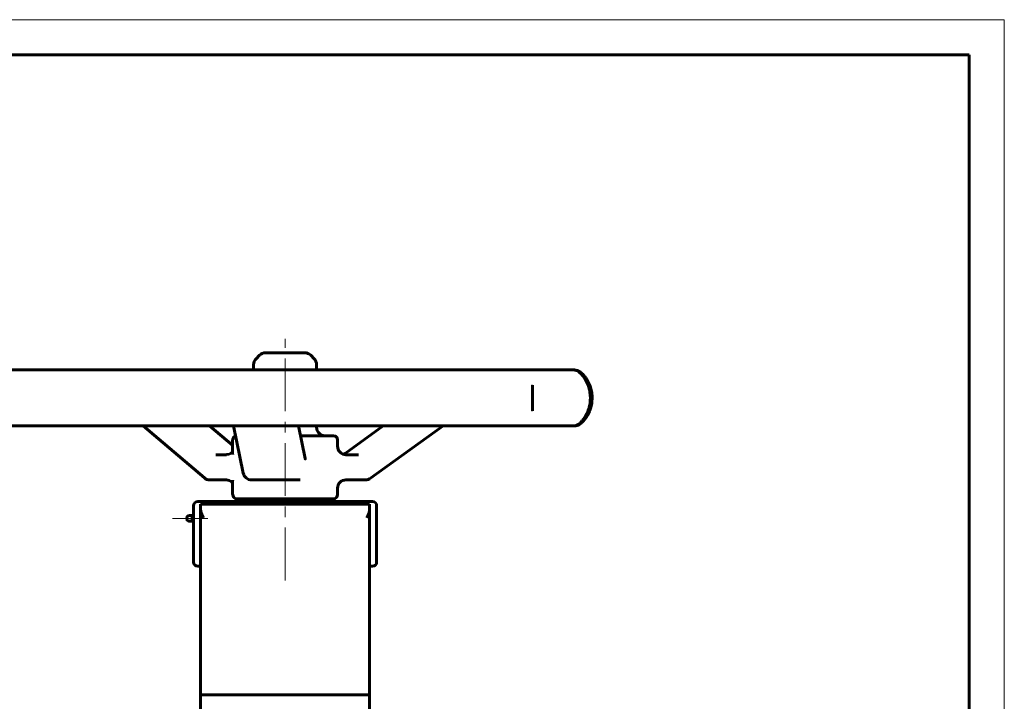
# Model space of a CAD drawing. Header units: millimetres. Extents: x 0 to 420, y 0 to 297.
# Tile 6 of 6: x 280 to 420, y 200 to 297. Entities that reach past the tile are written whole.
import ezdxf

# ---------------------------------------------------------------- set-up
doc = ezdxf.new("R2010")
doc.units = ezdxf.units.MM
for name, pattern in [('K5LT_AXLED', [12, 7.5, -1.5, 1.5, -1.5]), ('K5LT_BASIC', [0]), ('K5LT_THIN', [0])]:
    doc.linetypes.add(name, pattern=pattern)
doc.layers.add('Системный слой (1)', color=7, linetype='Continuous', true_color=0x6c6c6c)

# ---------------------------------------------------------------- blocks, each defined once
blk = doc.blocks.new('U21')
at = {"layer": 'Системный слой (1)', "color": 150, "linetype": 'K5LT_BASIC', "lineweight": 60, "true_color": 0x0080ff}
for p, q in [((309.54, 231.68), (309.93, 231.6)), ((309.93, 231.6), (310.25, 231.4)), ((310.25, 231.4), (310.41, 231.17))]:
    blk.add_line(p, q, dxfattribs=at)
blk = doc.blocks.new('U22')
at = {"layer": 'Системный слой (1)', "color": 150, "linetype": 'K5LT_BASIC', "lineweight": 60, "true_color": 0x0080ff}
for p, q in [((325.31, 236.45), (325.31, 237.35)), ((325.31, 229.61), (325.31, 230.49))]:
    blk.add_line(p, q, dxfattribs=at)
blk = doc.blocks.new('U23')
at = {"layer": 'Системный слой (1)', "color": 150, "linetype": 'K5LT_BASIC', "lineweight": 60, "true_color": 0x0080ff}
for p, q in [((309.93, 235.34), (309.54, 235.26)), ((310.24, 235.54), (309.93, 235.34)), ((310.41, 235.77), (310.24, 235.54))]:
    blk.add_line(p, q, dxfattribs=at)
blk = doc.blocks.new('U24')
at = {"layer": 'Системный слой (1)', "color": 150, "linetype": 'K5LT_BASIC', "lineweight": 60, "true_color": 0x0080ff}
for p, q in [((313.08, 231.68), (313.5, 231.68)), ((313.5, 231.68), (319.58, 231.68))]:
    blk.add_line(p, q, dxfattribs=at)
blk = doc.blocks.new('U25')
at = {"layer": 'Системный слой (1)', "color": 150, "linetype": 'K5LT_BASIC', "lineweight": 60, "true_color": 0x0080ff}
for p, q in [((322.33, 247.28), (322.33, 248.03)), ((322.33, 239.14), (322.33, 239.34))]:
    blk.add_line(p, q, dxfattribs=at)
blk = doc.blocks.new('U26')
at = {"layer": 'Системный слой (1)', "color": 150, "linetype": 'K5LT_BASIC', "lineweight": 60, "true_color": 0x0080ff}
for p, q in [((311.01, 229.01), (316.91, 229.01)), ((316.91, 229.01), (324.72, 229.01))]:
    blk.add_line(p, q, dxfattribs=at)
blk = doc.blocks.new('U27')
at = {"layer": 'Системный слой (1)', "color": 150, "linetype": 'K5LT_BASIC', "lineweight": 60, "true_color": 0x0080ff}
for p, q in [((310.41, 235.29), (310.41, 237.35)), ((310.41, 229.61), (310.41, 231.64))]:
    blk.add_line(p, q, dxfattribs=at)
blk = doc.blocks.new('U28')
at = {"layer": 'Системный слой (1)', "color": 150, "linetype": 'K5LT_BASIC', "lineweight": 60, "true_color": 0x0080ff}
for p, q in [((326.22, 235.35), (326.15, 235.31)), ((326.3, 235.39), (326.22, 235.35)), ((326.37, 235.44), (326.3, 235.39))]:
    blk.add_line(p, q, dxfattribs=at)
blk = doc.blocks.new('U29')
at = {"layer": 'Системный слой (1)', "color": 150, "linetype": 'K5LT_BASIC', "lineweight": 60, "true_color": 0x0080ff}
for p, q in [((304.66, 226.21), (304.66, 226.61)), ((304.66, 225.81), (304.66, 226.21))]:
    blk.add_line(p, q, dxfattribs=at)
blk = doc.blocks.new('U30')
at = {"layer": 'Системный слой (1)', "color": 150, "linetype": 'K5LT_BASIC', "lineweight": 60, "true_color": 0x0080ff}
for p, q in [((304.74, 226.21), (304.74, 226.61)), ((304.74, 225.81), (304.74, 226.21))]:
    blk.add_line(p, q, dxfattribs=at)
blk = doc.blocks.new('U31')
at = {"layer": 'Системный слой (1)', "color": 150, "linetype": 'K5LT_BASIC', "lineweight": 60, "true_color": 0x0080ff}
for p, q in [((303.88, 226.21), (303.88, 226.31)), ((303.88, 226.11), (303.88, 226.21))]:
    blk.add_line(p, q, dxfattribs=at)
blk = doc.blocks.new('U35')
at = {"layer": 'Системный слой (1)', "color": 150, "linetype": 'K5LT_BASIC', "lineweight": 60, "true_color": 0x0080ff}
for p, q in [((304.86, 226.61), (304.86, 228.01)), ((304.86, 220.01), (304.86, 225.81))]:
    blk.add_line(p, q, dxfattribs=at)
blk = doc.blocks.new('U36')
at = {"layer": 'Системный слой (1)', "color": 150, "linetype": 'K5LT_BASIC', "lineweight": 60, "true_color": 0x0080ff}
for p, q in [((304.86, 226.56), (304.86, 226.61)), ((304.87, 226.41), (304.86, 226.56)), ((304.86, 225.82), (304.87, 225.91)), ((304.86, 225.81), (304.86, 225.82)), ((304.87, 226.21), (304.87, 226.41)), ((304.87, 226.08), (304.87, 226.21)), ((304.87, 225.91), (304.87, 226.08))]:
    blk.add_line(p, q, dxfattribs=at)
blk = doc.blocks.new('U37')
at = {"layer": 'Системный слой (1)', "color": 150, "linetype": 'K5LT_BASIC', "lineweight": 60, "true_color": 0x0080ff}
for p, q in [((305.46, 219.41), (305.86, 219.41)), ((329.86, 219.41), (330.26, 219.41))]:
    blk.add_line(p, q, dxfattribs=at)
blk = doc.blocks.new('U47')
at = {"color": 7, "linetype": 'K5LT_THIN', "lineweight": 18}
for p, q in [((0, 297), (420, 297)), ((420, 297), (420, 0))]:
    blk.add_line(p, q, dxfattribs=at)
at = {"color": 150, "linetype": 'K5LT_BASIC', "lineweight": 60, "true_color": 0x0080ff}
for p, q in [((20, 292), (415, 292)), ((415, 292), (415, 5))]:
    blk.add_line(p, q, dxfattribs=at)

msp = doc.modelspace()

# ---------------------------------------------------------------- linework, layer by layer
at = {"layer": 'Системный слой (1)', "color": 30, "linetype": 'K5LT_AXLED', "lineweight": 18, "true_color": 0xff8000}
for p, q in [((317.8634, 217.4091), (317.8634, 251.7201)), ((306.8695, 226.2091), (301.8761, 226.2091))]:
    msp.add_line(p, q, dxfattribs=at)
at = {"layer": 'Системный слой (1)', "color": 150, "linetype": 'K5LT_BASIC', "lineweight": 60, "true_color": 0x0080ff}
for p, q in [((314.2362, 249.371), (313.7425, 248.8772)), ((320.6476, 249.7201), (315.0791, 249.7201)), ((321.4905, 249.371), (321.9842, 248.8772)), ((313.3934, 247.2792), (313.3934, 248.0343)), ((284.0499, 247.2792), (278.7067, 247.2792)), ((289.2106, 247.2792), (284.0499, 247.2792)), ((298.897, 247.2792), (289.2106, 247.2792)), ((306.2785, 247.2792), (298.897, 247.2792)), ((318.0891, 247.2792), (306.2785, 247.2792)), ((326.0003, 247.2792), (318.0891, 247.2792)), ((337.2294, 247.2792), (326.0003, 247.2792)), ((343.8581, 247.2792), (337.2294, 247.2792)), ((351.9333, 247.2792), (343.8581, 247.2792)), ((355.7607, 247.2792), (351.9333, 247.2792)), ((358.8321, 247.2792), (355.7607, 247.2792)), ((358.9816, 247.2792), (358.2194, 247.2792)), ((352.9721, 245.1278), (352.9721, 245.1421)), ((352.9723, 241.478), (352.9723, 241.4884)), ((278.7067, 239.3409), (284.0499, 239.3409)), ((284.0499, 239.3409), (289.2106, 239.3409)), ((289.2106, 239.3409), (298.897, 239.3409)), ((306.3937, 231.9653), (297.7198, 239.3409)), ((298.897, 239.3409), (306.2785, 239.3409)), ((306.2785, 239.3409), (318.0891, 239.3409)), ((310.4134, 236.5436), (307.1237, 239.3409)), ((311.9173, 232.631), (310.5236, 239.3409)), ((318.0891, 239.3409), (326.0003, 239.3409)), ((320.7103, 234.7113), (319.7487, 239.3409)), ((326.0003, 239.3409), (337.2294, 239.3409)), ((326.3718, 235.435), (331.7764, 239.3409)), ((330.0018, 231.9073), (340.2878, 239.3409)), ((337.2294, 239.3409), (343.8581, 239.3409)), ((343.8581, 239.3409), (351.9333, 239.3409)), ((351.9333, 239.3409), (355.7607, 239.3409)), ((355.7607, 239.3409), (358.8321, 239.3409)), ((358.8321, 239.3409), (358.9816, 239.3409)), ((324.7174, 237.9491), (320.0378, 237.9491)), ((309.5441, 235.2574), (308.0227, 235.2574)), ((310.4134, 235.3465), (310.4133, 235.3083)), ((310.4134, 235.2942), (310.4133, 235.3083)), ((328.2954, 235.2574), (326.5052, 235.2574)), ((307.1658, 231.6814), (309.5441, 231.6814)), ((310.4133, 231.6306), (310.4133, 231.6446)), ((310.4134, 231.5805), (310.4133, 231.6306)), ((319.5766, 231.6814), (319.9966, 231.6814)), ((326.5052, 231.6814), (329.3036, 231.6814)), ((305.4634, 228.6091), (330.2634, 228.6091)), ((305.8634, 227.4788), (305.8634, 228.2091)), ((329.8634, 228.2091), (305.8634, 228.2091)), ((312.8634, 228.6091), (312.8634, 229.0091)), ((322.8634, 228.6091), (322.8634, 229.0091)), ((329.8634, 228.2091), (329.8634, 227.4788)), ((330.8634, 220.0091), (330.8634, 228.0091)), ((304.6634, 226.6091), (304.2634, 226.6091)), ((304.8634, 226.6091), (304.7434, 226.6091)), ((305.8634, 227.4788), (305.8634, 201.1442)), ((329.8634, 227.4788), (329.8634, 201.1442)), ((304.6634, 225.8091), (304.2634, 225.8091)), ((304.7434, 226.4091), (304.6634, 226.4091)), ((304.7434, 226.0091), (304.6634, 226.0091)), ((304.8634, 225.8091), (304.7434, 225.8091)), ((305.8634, 185.1188), (305.8634, 201.1442)), ((306.2634, 201.1531), (329.4634, 201.1531)), ((329.8634, 185.1188), (329.8634, 201.1442))]:
    msp.add_line(p, q, dxfattribs=at)
for centre, radius, start, end in [((315.0791, 248.5281), 1.192, 90, 135), ((320.6476, 248.5281), 1.192, 45, 90), ((314.5854, 248.0343), 1.192, 135, 180), ((321.1414, 248.0343), 1.192, 0, 45), ((358.8321, 246.0872), 1.192, 52.153175, 90), ((358.9816, 246.0872), 1.192, 54.357188, 90), ((323.5254, 239.1411), 1.192, 180, 270), ((358.8321, 240.5329), 1.192, 270, 307.846796), ((358.9816, 240.5329), 1.192, 270, 305.642812), ((311.0094, 237.3531), 0.596, 108.608351, 180), ((324.7174, 237.3531), 0.596, 0, 90), ((326.5054, 236.4494), 1.192, 269.833815, 270), ((313.0844, 232.8734), 1.192, 191.73804, 270), ((307.1658, 232.8734), 1.192, 229.622946, 270), ((326.5054, 230.4894), 1.192, 90, 90.16687), ((329.3036, 232.8734), 1.192, 270, 305.859021), ((311.0094, 229.6051), 0.596, 180, 270), ((324.7174, 229.6051), 0.596, 270, 0), ((305.4634, 228.0091), 0.6, 90, 180), ((330.2634, 228.0091), 0.6, 0, 90), ((304.2634, 226.2091), 0.4, 90, 165.522488), ((304.2634, 226.2091), 0.4, 194.477512, 270), ((305.4634, 220.0091), 0.6, 180, 270), ((330.2634, 220.0091), 0.6, 270, 0)]:
    msp.add_arc(centre, radius, start, end, dxfattribs=at)
for centre, major_axis, ratio, start_param, end_param in [((358.8321, 246.0872), (0.766, 0.9133), 0.91655326, 0.00157141, 0.03434707), ((358.9816, 246.0872), (0.7179, 0.9515), 0.90439057, 0.00159385, 0.02200111), ((358.8321, 240.5329), (-0.766, 0.9133), 0.91655326, 3.10725586, 3.14002413), ((358.9816, 240.5329), (0.7179, -0.9515), 0.90439057, 6.2611816, 6.2815873), ((326.5052, 236.4494), (0, -1.192), 0.9999871, 4.71238898, 6.28318531), ((313.0844, 232.8734), (1.1671, 0.2424), 0.82265868, 3.14159265, 3.14165436), ((307.1658, 232.8734), (-0.7722, -0.9081), 0.51145672, 6.28316795, 6.28318531), ((326.5052, 230.4894), (0, 1.192), 0.9999871, 0, 1.57079633), ((329.3036, 232.8734), (0.6982, -0.9661), 0.31120196, 0, 0.00002081), ((306.2634, 201.1442), (-0.4, 0), 0.02216533, 4.71238898, 6.28318531), ((329.4634, 201.1442), (-0.4, 0), 0.02216533, 3.14159265, 4.71238898)]:
    msp.add_ellipse(centre, major_axis=major_axis, ratio=ratio, start_param=start_param, end_param=end_param, dxfattribs=at)
for points, knots in [([(359.5967, 247.0014), (359.6932, 246.9206), (359.7953, 246.8272), (359.9881, 246.6281), (360.0783, 246.5261), (360.2528, 246.3069), (360.337, 246.1913), (360.4947, 245.9488), (360.5686, 245.823), (360.7014, 245.5693), (360.7614, 245.4417), (360.8718, 245.1767), (360.9223, 245.0398), (361.0118, 244.7601), (361.051, 244.6177), (361.1144, 244.339), (361.1397, 244.2032), (361.1783, 243.9313), (361.192, 243.7949), (361.2095, 243.5126), (361.2127, 243.3664), (361.2078, 243.0744), (361.1996, 242.928), (361.1718, 242.6426), (361.1525, 242.5036), (361.1032, 242.2322), (361.0733, 242.0993), (361.0021, 241.8307), (360.96, 241.6953), (360.8651, 241.4279), (360.8119, 241.2962), (360.6983, 241.0453), (360.638, 240.9264), (360.5088, 240.6955), (360.4394, 240.5838), (360.2907, 240.3649), (360.2109, 240.259), (360.046, 240.0574), (359.9609, 239.963), (359.785, 239.7842), (359.6947, 239.7015), (359.605, 239.6256), (359.6008, 239.6221), (359.5967, 239.6187)], [0, 0, 0, 0, 1.54587274, 1.54587274, 2.88232066, 2.88232066, 4.14485391, 4.14485391, 5.31840747, 5.31840747, 6.38173438, 6.38173438, 7.42059172, 7.42059172, 8.43538576, 8.43538576, 9.35279975, 9.35279975, 10.24909707, 10.24909707, 11.19198207, 11.19198207, 12.1468097, 12.1468097, 13.07027649, 13.07027649, 13.98721595, 13.98721595, 14.97385623, 14.97385623, 16.00168613, 16.00168613, 17.02789305, 17.02789305, 18.10679461, 18.10679461, 19.30019409, 19.30019409, 20.56570538, 20.56570538, 21.93396478, 21.93396478, 21.99973497, 21.99973497, 21.99973497, 21.99973497]), ([(359.6981, 239.5804), (359.8044, 239.6606), (359.916, 239.7533), (360.127, 239.952), (360.2263, 240.055), (360.4173, 240.276), (360.5085, 240.392), (360.6793, 240.6355), (360.7592, 240.7618), (360.9024, 241.0169), (360.9669, 241.1452), (361.0856, 241.4118), (361.1398, 241.5495), (361.2364, 241.8321), (361.2788, 241.9764), (361.3483, 242.262), (361.3763, 242.4029), (361.4186, 242.6829), (361.4336, 242.8222), (361.4527, 243.1098), (361.4564, 243.2585), (361.4513, 243.555), (361.4426, 243.7031), (361.413, 243.9908), (361.3925, 244.1305), (361.3399, 244.4031), (361.3081, 244.5365), (361.232, 244.8063), (361.187, 244.9425), (361.0851, 245.2121), (361.0278, 245.3452), (360.9049, 245.5994), (360.8394, 245.7202), (360.6997, 245.9532), (360.6251, 246.0651), (360.4643, 246.2853), (360.3776, 246.3923), (360.1984, 246.5947), (360.1057, 246.6892), (359.9126, 246.8692), (359.8125, 246.9525), (359.7107, 247.0302), (359.7044, 247.035), (359.6981, 247.0397)], [0, 0, 0, 0, 1.52853728, 1.52853728, 2.87374415, 2.87374415, 4.13164689, 4.13164689, 5.29987803, 5.29987803, 6.35750709, 6.35750709, 7.39191967, 7.39191967, 8.40934952, 8.40934952, 9.35050944, 9.35050944, 10.25499011, 10.25499011, 11.20275724, 11.20275724, 12.15717557, 12.15717557, 13.0736813, 13.0736813, 13.98299976, 13.98299976, 14.96374305, 14.96374305, 15.99051409, 15.99051409, 17.02219163, 17.02219163, 18.09271066, 18.09271066, 19.28259147, 19.28259147, 20.53677919, 20.53677919, 21.90874075, 21.90874075, 21.99973826, 21.99973826, 21.99973826, 21.99973826]), ([(352.9721, 245.1278), (352.9721, 245.1215), (352.9721, 245.1152), (352.9722, 245.0661), (352.9726, 245.0212), (352.9736, 244.9534), (352.974, 244.9325), (352.9746, 244.9021), (352.9748, 244.8928), (352.9751, 244.8743), (352.9753, 244.8649), (352.9775, 244.7647), (352.9802, 244.6675), (352.986, 244.4621), (352.9891, 244.3537), (352.9921, 244.2404), (352.9921, 244.2392), (352.9946, 244.129), (352.9974, 244.0228), (353.0013, 243.8044), (353.0027, 243.6959), (353.0045, 243.4727), (353.0049, 243.3577), (353.0045, 243.1273), (353.0038, 243.013), (353.0012, 242.7902), (352.9994, 242.6813), (352.9964, 242.538), (352.9955, 242.5012), (352.994, 242.4363), (352.9933, 242.408), (352.9914, 242.3367), (352.9902, 242.2933), (352.9872, 242.1854), (352.9854, 242.1215), (352.9833, 242.047), (352.9829, 242.0346), (352.9824, 242.0159), (352.9822, 242.0094), (352.9819, 241.9971), (352.9817, 241.9912), (352.9812, 241.9736), (352.9809, 241.9619), (352.98, 241.9283), (352.9794, 241.9066), (352.9778, 241.8467), (352.9769, 241.8093), (352.9758, 241.7604), (352.9756, 241.7481), (352.9735, 241.648), (352.9724, 241.5666), (352.9723, 241.4913), (352.9723, 241.4899), (352.9723, 241.4884)], [0, 0, 0, 0, 0.19770892, 0.19770892, 1.5140933, 1.5140933, 2.08082471, 2.08082471, 2.32481461, 2.32481461, 2.56880452, 2.56880452, 4.91775806, 4.91775806, 7.28561345, 7.28561345, 7.31108045, 7.31108045, 9.54805096, 9.54805096, 11.67959276, 11.67959276, 13.90787633, 13.90787633, 16.12978229, 16.12978229, 18.29645292, 18.29645292, 19.05459263, 19.05459263, 19.6450083, 19.6450083, 20.57087204, 20.57087204, 21.99752597, 21.99752597, 22.28394432, 22.28394432, 22.43397118, 22.43397118, 22.57245471, 22.57245471, 22.84942175, 22.84942175, 23.37565386, 23.37565386, 24.31733653, 24.31733653, 24.63870809, 24.63870809, 26.95422654, 26.95422654, 27, 27, 27, 27]), ([(320.7103, 234.7113), (320.7125, 234.7009), (320.7146, 234.6911), (320.7174, 234.6785), (320.7183, 234.6749), (320.7199, 234.668), (320.7207, 234.6647), (320.7228, 234.6559), (320.7241, 234.6509), (320.7261, 234.6433), (320.7268, 234.6404), (320.7288, 234.6331), (320.7299, 234.6296), (320.7307, 234.6271), (320.7308, 234.6266), (320.7311, 234.6258), (320.7299, 234.6293), (320.7281, 234.634)], [0, 0, 0, 0, 1.58733336, 1.58733336, 2.26978799, 2.26978799, 2.95224261, 2.95224261, 4.20355056, 4.20355056, 5.09686103, 5.09686103, 6.90490881, 6.90490881, 7.53321402, 7.53321402, 10, 10, 10, 10]), ([(305.8634, 227.4788), (305.8634, 227.4523), (305.8665, 227.398), (305.8791, 227.3138), (305.8985, 227.2256), (305.9253, 227.1286), (305.9545, 227.0387), (305.9835, 226.9574), (306.0151, 226.8738), (306.0522, 226.7811), (306.1076, 226.649), (306.1767, 226.491), (306.234, 226.3632), (306.2634, 226.2977)], [0, 0, 0, 0, 1.05272697, 2.12517983, 3.21149688, 4.33126669, 5.65862133, 6.42145938, 7.20655932, 8.59677704, 9.65329172, 11.7674422, 14, 14, 14, 14]), ([(329.8634, 227.4788), (329.8634, 227.4523), (329.8602, 227.398), (329.8476, 227.3138), (329.8282, 227.2256), (329.8014, 227.1286), (329.7722, 227.0387), (329.7432, 226.9574), (329.7117, 226.8738), (329.6745, 226.7811), (329.6191, 226.649), (329.55, 226.491), (329.4927, 226.3632), (329.4634, 226.2977)], [0, 0, 0, 0, 1.05272697, 2.12517983, 3.21149688, 4.33126669, 5.65862133, 6.42145938, 7.20655932, 8.59677704, 9.65329172, 11.7674422, 14, 14, 14, 14])]:
    msp.add_open_spline(points, degree=3, knots=knots, dxfattribs=at)

# ---------------------------------------------------------------- block references
msp.add_blockref('U47', (0, 0))
at = {"layer": 'Системный слой (1)'}
for name in ['U25', 'U27', 'U22', 'U23', 'U28', 'U21', 'U24', 'U35', 'U26', 'U29', 'U30', 'U36', 'U31', 'U37']:
    msp.add_blockref(name, (0, 0), dxfattribs=at)

doc.saveas('drawing.dxf')
